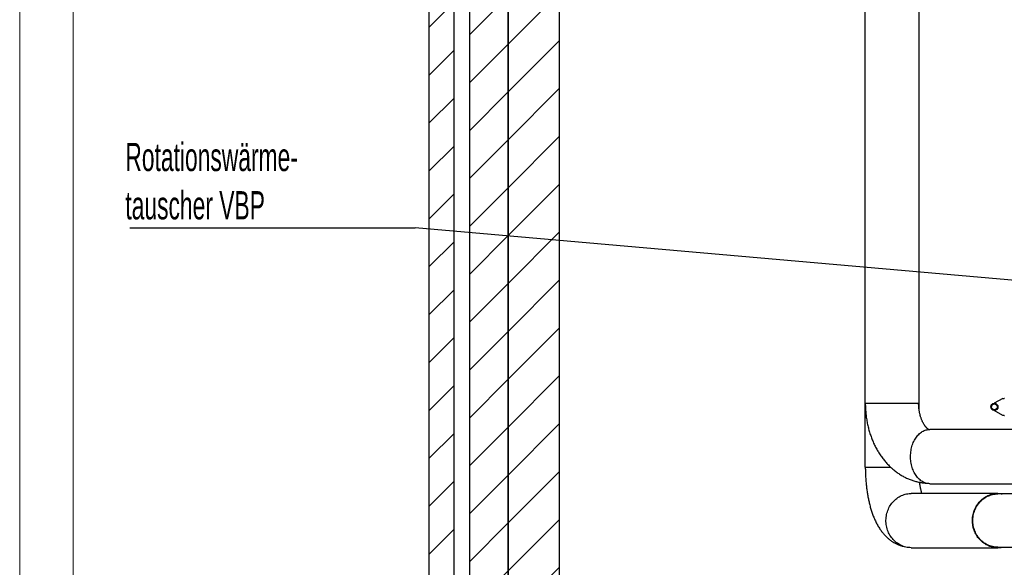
# Model space of a CAD drawing. Header units: millimetres. Extents: x 250 to 59450, y 0 to 41800.
# Tile 34 of 148: x 250 to 4866, y 30844 to 33411. Entities that reach past the tile are written whole.
import ezdxf

# ---------------------------------------------------------------- set-up
doc = ezdxf.new("R2010")
doc.units = ezdxf.units.MM
doc.header["$LTSCALE"] = 50
doc.linetypes.add('CENTER', pattern=[10.16, 6.35, -1.27, 1.27, -1.27])
doc.layers.add('SCHNITT', color=5, linetype='CENTER')
doc.layers.add('TEXT_1', color=176, linetype='Continuous')
doc.styles.add('SLDTEXTSTYLE0', font='TXT', dxfattribs={"width": 0.605})
doc.dimstyles.new('SLDDIMSTYLE1', dxfattribs={"dimtxt": 0.18, "dimasz": 50, "dimexe": 0, "dimexo": 0.0625, "dimgap": 0, "dimtad": 0, "dimtih": 1, "dimtoh": 1, "dimdec": 0, "dimrnd": 1e-09, "dimzin": 0, "dimdsep": 46, "dimtxsty": 'Standard', "dimblk1": 'DOT', "dimblk2": 'DOT', "dimsah": 1, "dimcen": 0.09, "dimadec": 0, "dimazin": 0, "dimtfac": 50, "dimtdec": 0, "dimtofl": 0, "dimtmove": 0, "dimatfit": 3, "dimldrblk": 'DOT', "dimfxl": 1, "dimfrac": 2, "dimtolj": 1, "dimtzin": 0, "dimarcsym": 0})

# ---------------------------------------------------------------- blocks, each defined once
blk = doc.blocks.new('SW_NOTE_0_89')
at = {"layer": 'TEXT_1', "color": 0}
blk.add_line((-1337.9, 0), (0, 0), dxfattribs=at)
at = {"layer": 'TEXT_1', "color": 0, "char_height": 132.292, "attachment_point": 1, "style": 'SLDTEXTSTYLE0'}
for s, insert in [('Rotationswärme-', (-1359, 399)), ('tauscher VBP', (-1359, 172.6))]:
    blk.add_mtext(s, dxfattribs=dict(at, insert=insert))
blk = doc.blocks.new('_Dot')
at = {"color": 0, "linetype": 'ByBlock', "lineweight": -2}
blk.add_line((-0.5, 0), (-1, 0), dxfattribs=at)
at = {"color": 0, "linetype": 'ByBlock', "const_width": 0.5}
blk.add_lwpolyline([(-0.25, 0, 1), (0.25, 0, 1)], format="xyb", close=True, dxfattribs=at)

msp = doc.modelspace()

# ---------------------------------------------------------------- hatches: boundary and pattern name
at = {"linetype": 'Continuous', "lineweight": 18}
h = msp.add_hatch(dxfattribs=at)
h.set_pattern_fill('ANSI31', scale=50, style=0)
h.paths.add_polyline_path([(2359.67, 35833.17), (2359.67, 27133.17), (2539.67, 27133.17), (2539.67, 35833.17)], flags=0)
h = msp.add_hatch(dxfattribs=at)
h.set_pattern_fill('ANSI31', scale=50, style=0)
h.paths.add_polyline_path([(2539.67, 35733.17), (2539.67, 27133.17), (2779.67, 27133.17), (2779.67, 35733.17)], flags=0)
h = msp.add_hatch(dxfattribs=at)
h.set_pattern_fill('ANSI31', scale=50, style=0)
h.paths.add_polyline_path([(2284.67, 35598.17), (2169.67, 35598.17), (2169.67, 27133.17), (2284.67, 27133.17)], flags=0)
at = {"layer": 'SCHNITT', "linetype": 'Continuous', "lineweight": 18}
h = msp.add_hatch(dxfattribs=at)
h.set_pattern_fill('ANSI31', color=256, scale=5, style=0)
edge = h.paths.add_edge_path(flags=0)
edge.add_arc((4819.67, 31596.17), 16.85, 0, 360)
edge = h.paths.add_edge_path(flags=0)
edge.add_arc((4819.67, 31596.17), 13.65, 0, 360)

# ---------------------------------------------------------------- linework, layer by layer
at = {"color": 7, "linetype": 'Continuous', "lineweight": 18}
for p, q in [((249.96, 41799.98), (249.96, 249.98)), ((499.96, 41549.98), (499.96, 499.98))]:
    msp.add_line(p, q, dxfattribs=at)
at = {"color": 250, "linetype": 'Continuous', "lineweight": 25, "true_color": 0x404040}
for p, q in [((2359.67, 27133.17), (2359.67, 35833.17)), ((2539.67, 35833.17), (2539.67, 27133.17)), ((2539.67, 27133.17), (2539.67, 35733.17)), ((2779.67, 35733.17), (2779.67, 27133.17)), ((2169.67, 27133.17), (2169.67, 35598.17)), ((2284.67, 35598.17), (2284.67, 27133.17))]:
    msp.add_line(p, q, dxfattribs=at)
at = {"color": 11, "linetype": 'Continuous', "lineweight": 25, "true_color": 0xff8080}
for p, q in [((4212.67, 33838.17), (4212.67, 31613.17)), ((4466.67, 31613.17), (4466.67, 33838.17)), ((4212.67, 31613.17), (4212.67, 31313.17)), ((4212.67, 31613.17), (4466.67, 31613.17)), ((4466.67, 31583.27), (4466.67, 31613.17)), ((5216.45, 31490.17), (4516.45, 31490.17)), ((4212.67, 31313.17), (4333.79, 31313.17)), ((4516.45, 31236.17), (5216.45, 31236.17)), ((4835.45, 31190.17), (4429.94, 31190.17)), ((4958.5, 31188.17), (4835.45, 31188.17)), ((4429.94, 30936.17), (4835.45, 30936.17)), ((4835.45, 30938.17), (4958.5, 30938.17))]:
    msp.add_line(p, q, dxfattribs=at)
at = {"color": 171, "linetype": 'Continuous', "lineweight": 25, "true_color": 0x8080ff}
for p, q in [((4859.67, 31636.17), (4818.93, 31613.01)), ((4859.67, 31636.17), (4864.93, 31636.17)), ((4867.67, 31636.17), (4864.93, 31636.17)), ((4859.67, 31556.17), (4818.93, 31579.34)), ((4864.93, 31556.17), (4859.67, 31556.17)), ((4864.93, 31556.17), (4867.67, 31556.17))]:
    msp.add_line(p, q, dxfattribs=at)
at = {"color": 11, "linetype": 'Continuous', "lineweight": 25, "true_color": 0xff8080, "flags": 128}
for points in [[(4516.45, 31236.17), (4511.71, 31236.35), (4506.98, 31236.88), (4502.28, 31237.76), (4497.62, 31239), (4493.01, 31240.57), (4488.47, 31242.49), (4484.01, 31244.75), (4479.63, 31247.34), (4475.36, 31250.25), (4471.2, 31253.47), (4467.17, 31257), (4463.28, 31260.82), (4459.53, 31264.94), (4455.95, 31269.32), (4452.53, 31273.97), (4449.29, 31278.86), (4446.24, 31283.99), (4443.38, 31289.34), (4440.72, 31294.9), (4438.28, 31300.64), (4436.06, 31306.57), (4434.06, 31312.64), (4432.29, 31318.86), (4430.75, 31325.21), (4429.45, 31331.66), (4428.4, 31338.19), (4427.59, 31344.8), (4427.03, 31351.46), (4426.71, 31358.15), (4426.65, 31364.85), (4426.84, 31371.55), (4427.28, 31378.23), (4427.96, 31384.86), (4428.89, 31391.43), (4430.07, 31397.93), (4431.49, 31404.33), (4433.14, 31410.61), (4435.03, 31416.76), (4437.14, 31422.76), (4439.48, 31428.6), (4442.03, 31434.25), (4444.78, 31439.71), (4447.74, 31444.95), (4450.89, 31449.96), (4454.22, 31454.74), (4457.72, 31459.25), (4461.39, 31463.5), (4465.21, 31467.47), (4469.17, 31471.15), (4473.27, 31474.53), (4477.48, 31477.6), (4481.81, 31480.35), (4486.23, 31482.77), (4490.73, 31484.86), (4495.31, 31486.61), (4499.94, 31488.01), (4504.63, 31489.07), (4509.34, 31489.78), (4514.08, 31490.13), (4516.45, 31490.17)], [(4429.94, 30936.17), (4423.69, 30936.35), (4417.46, 30936.88), (4411.26, 30937.76), (4405.12, 30939), (4399.04, 30940.57), (4393.05, 30942.49), (4387.16, 30944.75), (4381.39, 30947.34), (4375.76, 30950.25), (4370.28, 30953.47), (4364.96, 30957), (4359.83, 30960.82), (4354.89, 30964.94), (4350.16, 30969.32), (4345.65, 30973.97), (4341.38, 30978.86), (4337.35, 30983.99), (4333.58, 30989.34), (4330.08, 30994.9), (4326.86, 31000.64), (4323.93, 31006.57), (4321.29, 31012.64), (4318.95, 31018.86), (4316.93, 31025.21), (4315.22, 31031.66), (4313.83, 31038.19), (4312.76, 31044.8), (4312.02, 31051.46), (4311.6, 31058.15), (4311.52, 31064.85), (4311.77, 31071.55), (4312.35, 31078.23), (4313.25, 31084.86), (4314.48, 31091.43), (4316.03, 31097.93), (4317.9, 31104.33), (4320.08, 31110.61), (4322.57, 31116.76), (4325.36, 31122.76), (4328.44, 31128.6), (4331.8, 31134.25), (4335.43, 31139.71), (4339.33, 31144.95), (4343.48, 31149.96), (4347.87, 31154.74), (4352.49, 31159.25), (4357.33, 31163.5), (4362.37, 31167.47), (4367.6, 31171.15), (4373, 31174.53), (4378.56, 31177.6), (4384.26, 31180.35), (4390.09, 31182.77), (4396.03, 31184.86), (4402.07, 31186.61), (4408.18, 31188.01), (4414.36, 31189.07), (4420.57, 31189.78), (4426.82, 31190.13), (4429.94, 31190.17)], [(4835.45, 30936.17), (4829.2, 30936.35), (4822.97, 30936.88), (4816.77, 30937.76), (4810.62, 30939), (4804.55, 30940.57), (4798.56, 30942.49), (4792.67, 30944.75), (4786.9, 30947.34), (4781.27, 30950.25), (4775.78, 30953.47), (4770.47, 30957), (4765.33, 30960.82), (4760.39, 30964.94), (4755.66, 30969.32), (4751.16, 30973.97), (4746.88, 30978.86), (4742.86, 30983.99), (4739.09, 30989.34), (4735.59, 30994.9), (4732.37, 31000.64), (4729.44, 31006.57), (4726.8, 31012.64), (4724.46, 31018.86), (4722.44, 31025.21), (4720.73, 31031.66), (4719.33, 31038.19), (4718.27, 31044.8), (4717.53, 31051.46), (4717.11, 31058.15), (4717.03, 31064.85), (4717.28, 31071.55), (4717.85, 31078.23), (4718.76, 31084.86), (4719.99, 31091.43), (4721.54, 31097.93), (4723.41, 31104.33), (4725.59, 31110.61), (4728.08, 31116.76), (4730.87, 31122.76), (4733.94, 31128.6), (4737.31, 31134.25), (4740.94, 31139.71), (4744.84, 31144.95), (4748.99, 31149.96), (4753.38, 31154.74), (4758, 31159.25), (4762.84, 31163.5), (4767.88, 31167.47), (4773.11, 31171.15), (4778.51, 31174.53), (4784.07, 31177.6), (4789.77, 31180.35), (4795.6, 31182.77), (4801.54, 31184.86), (4807.58, 31186.61), (4813.69, 31188.01), (4819.86, 31189.07), (4826.08, 31189.78), (4832.32, 31190.13), (4838.58, 31190.13), (4844.82, 31189.78), (4851.04, 31189.07), (4856.39, 31188.17)], [(4835.45, 30938.17), (4829.25, 30938.35), (4823.06, 30938.88), (4816.91, 30939.77), (4810.81, 30941), (4804.78, 30942.58), (4798.84, 30944.5), (4793, 30946.76), (4787.28, 30949.34), (4781.7, 30952.26), (4776.27, 30955.48), (4771.01, 30959.01), (4765.93, 30962.84), (4761.05, 30966.95), (4756.38, 30971.33), (4751.94, 30975.97), (4747.73, 30980.86), (4743.77, 30985.98), (4740.06, 30991.33), (4736.63, 30996.87), (4733.48, 31002.61), (4730.62, 31008.51), (4728.06, 31014.57), (4725.8, 31020.77), (4723.85, 31027.09), (4722.22, 31033.51), (4720.9, 31040.01), (4719.92, 31046.58), (4719.26, 31053.2), (4718.93, 31059.85), (4718.93, 31066.5), (4719.26, 31073.15), (4719.92, 31079.76), (4720.9, 31086.34), (4722.22, 31092.84), (4723.85, 31099.26), (4725.8, 31105.58), (4728.06, 31111.78), (4730.62, 31117.84), (4733.48, 31123.74), (4736.63, 31129.48), (4740.06, 31135.02), (4743.77, 31140.36), (4747.73, 31145.49), (4751.94, 31150.38), (4756.38, 31155.02), (4761.05, 31159.4), (4765.93, 31163.51), (4771.01, 31167.34), (4776.27, 31170.87), (4781.7, 31174.09), (4787.28, 31177), (4793, 31179.59), (4798.84, 31181.85), (4804.78, 31183.77), (4810.81, 31185.35), (4816.91, 31186.58), (4823.06, 31187.47), (4829.25, 31188), (4835.45, 31188.17), (4835.45, 31188.17)], [(4835.45, 30938.17), (4829.25, 30938.35), (4823.06, 30938.88), (4816.91, 30939.77), (4810.81, 30941), (4804.78, 30942.58), (4798.84, 30944.5), (4793, 30946.76), (4787.28, 30949.34), (4781.7, 30952.26), (4776.27, 30955.48), (4771.01, 30959.01), (4765.93, 30962.84), (4761.05, 30966.95), (4756.38, 30971.33), (4751.94, 30975.97), (4747.73, 30980.86), (4743.77, 30985.98), (4740.06, 30991.33), (4736.63, 30996.87), (4733.48, 31002.61), (4730.62, 31008.51), (4728.06, 31014.57), (4725.8, 31020.77), (4723.85, 31027.09), (4722.22, 31033.51), (4720.9, 31040.01), (4719.92, 31046.58), (4719.26, 31053.2), (4718.93, 31059.85), (4718.93, 31066.5), (4719.26, 31073.15), (4719.92, 31079.76), (4720.9, 31086.34), (4722.22, 31092.84), (4723.85, 31099.26), (4725.8, 31105.58), (4728.06, 31111.78), (4730.62, 31117.84), (4733.48, 31123.74), (4736.63, 31129.48), (4740.06, 31135.02), (4743.77, 31140.36), (4747.73, 31145.49), (4751.94, 31150.38), (4756.38, 31155.02), (4761.05, 31159.4), (4765.93, 31163.51), (4771.01, 31167.34), (4776.27, 31170.87), (4781.7, 31174.09), (4787.28, 31177), (4793, 31179.59), (4798.84, 31181.85), (4804.78, 31183.77), (4810.81, 31185.35), (4816.91, 31186.58), (4823.06, 31187.47), (4829.25, 31188), (4835.45, 31188.17), (4835.45, 31188.17)]]:
    msp.add_lwpolyline(points, dxfattribs=at)
at = {"color": 171, "linetype": 'Continuous', "lineweight": 25, "true_color": 0x8080ff}
for radius in [16.85, 13.65]:
    msp.add_circle((4819.67, 31596.17), radius, dxfattribs=at)
at = {"color": 11, "linetype": 'Continuous', "lineweight": 25, "true_color": 0xff8080}
msp.add_arc((4835.44, 31046.88), 110.7, 270.00645, 280.90768, dxfattribs=at)
for points, knots in [([(4214.67, 31613.17), (4214.68, 31611.06), (4214.7, 31605.28), (4214.94, 31595.82), (4215.47, 31584.81), (4216.25, 31573.82), (4217.28, 31562.85), (4218.57, 31551.93), (4220.12, 31541.05), (4221.91, 31530.22), (4223.96, 31519.46), (4226.26, 31508.76), (4228.81, 31498.15), (4231.61, 31487.62), (4234.67, 31477.2), (4237.97, 31466.88), (4241.52, 31456.67), (4245.31, 31446.59), (4249.35, 31436.65), (4253.63, 31426.84), (4258.15, 31417.2), (4262.91, 31407.72), (4267.9, 31398.41), (4273.12, 31389.29), (4278.56, 31380.36), (4284.23, 31371.63), (4290.11, 31363.12), (4296.2, 31354.83), (4302.5, 31346.78), (4308.99, 31338.96), (4315.67, 31331.4), (4322.54, 31324.1), (4329.58, 31317.06), (4336.79, 31310.29), (4344.17, 31303.81), (4351.69, 31297.61), (4359.36, 31291.7), (4367.16, 31286.08), (4375.09, 31280.76), (4383.14, 31275.75), (4391.3, 31271.04), (4399.57, 31266.64), (4407.93, 31262.56), (4416.37, 31258.78), (4424.9, 31255.32), (4433.49, 31252.17), (4442.15, 31249.35), (4450.87, 31246.83), (4459.63, 31244.64), (4468.43, 31242.76), (4477.27, 31241.2), (4486.13, 31239.98), (4493.07, 31239.21), (4497.06, 31238.95), (4498.08, 31238.89)], [0, 0, 0, 0, 0.0115583, 0.0316949, 0.0518361, 0.0719827, 0.0921359, 0.1122971, 0.1324673, 0.1526474, 0.1728383, 0.1930403, 0.2132537, 0.2334786, 0.2537144, 0.2739602, 0.2942149, 0.3144766, 0.3347428, 0.3550097, 0.3752738, 0.3955309, 0.4157761, 0.4360042, 0.4562093, 0.4763852, 0.4965253, 0.5166227, 0.5366705, 0.5566618, 0.5765898, 0.5964482, 0.6162309, 0.6359326, 0.6555487, 0.6750752, 0.6945093, 0.7138488, 0.7330927, 0.7522406, 0.7712934, 0.7902527, 0.8091207, 0.8279006, 0.8465962, 0.865212, 0.8837529, 0.9022243, 0.920632, 0.9389822, 0.9572814, 0.9755362, 0.9937536, 1, 1, 1, 1]), ([(4512.33, 31489.87), (4512.24, 31489.92), (4511.75, 31490.18), (4510.67, 31490.86), (4509.11, 31491.93), (4507.41, 31493.23), (4505.6, 31494.75), (4503.69, 31496.51), (4501.7, 31498.5), (4499.64, 31500.75), (4497.53, 31503.24), (4495.37, 31505.98), (4493.2, 31508.97), (4491.01, 31512.21), (4488.83, 31515.71), (4486.67, 31519.45), (4484.55, 31523.42), (4482.47, 31527.64), (4480.46, 31532.07), (4478.52, 31536.73), (4476.67, 31541.59), (4474.92, 31546.65), (4473.28, 31551.89), (4471.76, 31557.3), (4470.36, 31562.87), (4469.1, 31568.59), (4467.99, 31574.43), (4467.03, 31580.38), (4466.22, 31586.43), (4465.58, 31592.55), (4465.1, 31598.74), (4464.79, 31604.97), (4464.68, 31609.79), (4464.67, 31612.52), (4464.67, 31613.17)], [0, 0, 0, 0, 0.0092457, 0.0471736, 0.0835231, 0.1186714, 0.1528931, 0.1863966, 0.219345, 0.2518686, 0.2840728, 0.3160441, 0.3478532, 0.3795583, 0.411207, 0.4428378, 0.4744781, 0.5061477, 0.5378671, 0.5696517, 0.6015124, 0.6334564, 0.6654874, 0.6976063, 0.7298116, 0.7620997, 0.7944652, 0.8269013, 0.8593998, 0.8919518, 0.9245472, 0.9571757, 0.9898261, 1, 1, 1, 1]), ([(4214.67, 31313.17), (4214.67, 31311.33), (4214.68, 31306.04), (4214.8, 31297.29), (4215.07, 31286.95), (4215.47, 31276.61), (4216, 31266.3), (4216.66, 31256.02), (4217.46, 31245.77), (4218.39, 31235.56), (4219.45, 31225.39), (4220.66, 31215.26), (4222, 31205.18), (4223.48, 31195.16), (4225.1, 31185.19), (4226.87, 31175.28), (4228.8, 31165.43), (4230.87, 31155.65), (4233.11, 31145.92), (4235.51, 31136.27), (4238.09, 31126.67), (4240.85, 31117.14), (4243.8, 31107.68), (4246.96, 31098.29), (4250.33, 31088.97), (4253.93, 31079.73), (4257.76, 31070.6), (4261.85, 31061.58), (4266.17, 31052.73), (4270.74, 31044.08), (4275.53, 31035.68), (4280.52, 31027.6), (4285.69, 31019.87), (4291.02, 31012.51), (4296.48, 31005.54), (4302.06, 30998.96), (4307.76, 30992.77), (4313.57, 30986.94), (4319.5, 30981.47), (4325.53, 30976.34), (4331.67, 30971.55), (4337.93, 30967.09), (4344.29, 30962.95), (4350.76, 30959.13), (4357.33, 30955.62), (4364, 30952.44), (4370.76, 30949.57), (4377.59, 30947.01), (4384.5, 30944.8), (4389.54, 30943.36), (4392.3, 30942.74), (4392.7, 30942.65)], [0, 0, 0, 0, 0.011085, 0.0318898, 0.0527024, 0.0735305, 0.0943825, 0.1152674, 0.1361943, 0.1571726, 0.1782123, 0.1993241, 0.2205193, 0.2418099, 0.2632089, 0.2847304, 0.3063893, 0.328202, 0.3501856, 0.3723582, 0.3947387, 0.4173456, 0.440196, 0.4633041, 0.4866775, 0.5103128, 0.5341898, 0.5582639, 0.5824585, 0.6066236, 0.6306029, 0.6542403, 0.6773977, 0.6999755, 0.7219208, 0.7432234, 0.7639051, 0.7840075, 0.8035822, 0.8226834, 0.841364, 0.8596731, 0.8776552, 0.8953497, 0.9127913, 0.9300103, 0.9470333, 0.9638838, 0.9805823, 0.9971475, 1, 1, 1, 1]), ([(4479.99, 31190.17), (4479.79, 31190.87), (4479.17, 31192.93), (4478.15, 31196.64), (4476.95, 31201.3), (4475.76, 31206.24), (4474.59, 31211.44), (4473.47, 31216.89), (4472.38, 31222.58), (4471.34, 31228.49), (4470.36, 31234.62), (4469.66, 31239.36), (4469.3, 31242.1), (4469.23, 31242.68)], [0, 0, 0, 0, 0.0494057, 0.1470466, 0.2460613, 0.3463794, 0.4479259, 0.5506225, 0.6543891, 0.7591451, 0.8648102, 0.9713049, 1, 1, 1, 1])]:
    msp.add_open_spline(points, degree=3, knots=knots, dxfattribs=at)

# ---------------------------------------------------------------- block references
at = {"layer": 'TEXT_1'}
msp.add_blockref('SW_NOTE_0_89', (2104.33, 32434.84), dxfattribs=at)

# ---------------------------------------------------------------- leaders
msp.add_leader([(6120, 32083.86), (2104.33, 32434.84)], dimstyle='SLDDIMSTYLE1', dxfattribs=at)

doc.saveas('drawing.dxf')
